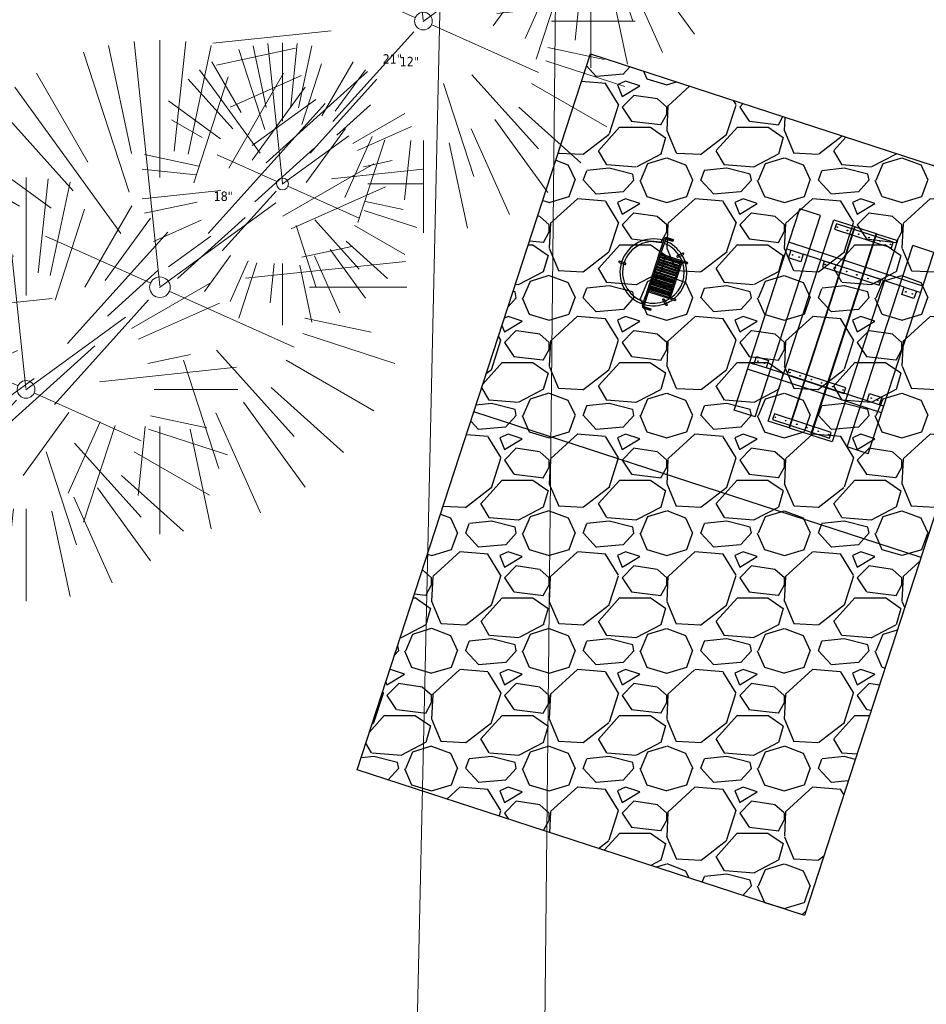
# Model space of a CAD drawing. Header units: feet. Extents: x 1133447 to 1140710, y 647622 to 649877.
# Tile 32 of 84: x 1134473 to 1134511, y 648955 to 648997. Entities that reach past the tile are written whole.
import ezdxf
from ezdxf.lldxf.tags import DXFTag

# ---------------------------------------------------------------- set-up
doc = ezdxf.new("R2010")
doc.units = ezdxf.units.FT
doc.header["$MEASUREMENT"] = 0
for name, color, linetype, lineweight in [('-ANGLE-IRON', 8, 'Continuous', 25), ('V-SITE-VEGE', 8, 'Continuous', 18), ('V-SITE-VEGE-TEXT', 8, 'Continuous', 18), ('V-UTIL-POWR-LINE-UNDR', 8, 'EXIST_PROP POWER UNDERGROUND LINE 1', 15)]:
    doc.layers.add(name, color=color, linetype=linetype, lineweight=lineweight)
for name, color, linetype in [('-BOLTS-LAGS-SCREWS', 7, 'Continuous'), ('-CONCRETE', 9, 'Continuous'), ('-HARDWARE', 7, 'Continuous'), ('-TIMBER', 5, 'Continuous'), ('C-CAMPSITE-PADS', 6, 'Continuous'), ('C-SWLK-GRVL-PATT', 8, 'Continuous'), ('G-XREF', 7, 'Continuous')]:
    doc.layers.add(name, color=color, linetype=linetype)
doc.styles.add('SEI-Dim & Leader', font='tahoma.ttf')
doc.styles.get("Standard").update_dxf_attribs({"font": 'arial.ttf'})
tags = doc.linetypes.add('EXIST_PROP POWER UNDERGROUND LINE 1', pattern='A,1.5,-0.2,["P-UG",Standard,S=0.08,R=0,X=-0.1,Y=-0.04],-0.3', length=2).pattern_tags.tags
tags[6] = DXFTag(74, 10)
pattern_1 = [(228.012787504, (3.6, 5), (-40.00000000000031, -45.00000000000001), [0.67268, -66.5954402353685]), (184.969740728, (3.15, 4.5), (59.99999999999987, 5.000000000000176), [1.15434, -114.27962380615]), (132.510447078, (2, 4.4), (50.00000000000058, -54.99999999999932), [0.8139400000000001, -80.5801629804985]), (267.273689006, (0.05, 3.15), (5.000000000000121, 100.0000000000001), [1.05119, -104.067790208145]), (292.833654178, (0, 2.1), (-24.99999999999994, 60.00000000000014), [1.030775, -102.0468656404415]), (357.273689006, (0.4, 1.15), (-100.0000000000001, 5.000000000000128), [1.05119, -104.067790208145]), (37.6942404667, (1.45, 1.1), (-64.99999999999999, -49.99999999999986), [1.390145, -137.62424274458]), (72.2553283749, (2.55, 1.95), (35.00000000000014, 110), [1.31244, -129.9316074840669]), (121.429565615, (2.95, 3.2), (-40.0000000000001, 64.99999999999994), [1.05475, -104.420365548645]), (175.236358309, (2.4, 4.1), (54.99999999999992, -5.00000000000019), [1.20416, -59.0038128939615]), (222.397437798, (1.2, 4.2), (-59.99999999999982, -54.99999999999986), [1.55724, -154.1668750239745]), (138.814074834, (5, 3.1), (-35.00000000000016, 30), [0.5315049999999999, -52.61922406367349]), (171.46923439, (4.600000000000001, 3.45), (64.99999999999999, -9.999999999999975), [1.011185, -100.107557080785]), (225, (3.6, 3.6), (-5.551115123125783e-16, -4.999999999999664), [0.707105, -6.3639628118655]), (203.198590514, (3.25, 4.2), (24.99999999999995, 9.999999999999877), [0.38079, -37.6980755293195]), (291.801409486, (2.9, 4.050000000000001), (-4.99999999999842, 15.00000000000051), [0.538515, -26.3873090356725]), (30.96375653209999, (3.1, 3.55), (15.00000000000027, 9.999999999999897), [0.874645, -28.2801144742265]), (161.565051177, (3.85, 4), (10.00000000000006, -4.999999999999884), [0.632455, -15.178933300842]), (16.389540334, (0, 4.050000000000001), (49.99999999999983, 15.00000000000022), [0.886, -87.714225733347]), (70.3461759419, (0.8500000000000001, 4.3), (-20.0000000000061, -55.00000000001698), [0.7433049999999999, -73.58703873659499]), (293.198590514, (3.85, 5), (-9.999999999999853, 24.99999999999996), [0.761575, -37.3172905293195]), (343.610459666, (4.149999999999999, 4.3), (-49.99999999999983, 15.00000000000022), [0.8859999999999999, -87.71422573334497]), (339.44395478, (0, 0.95), (-25.00000000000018, 10.00000000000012), [0.8543999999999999, -41.86561872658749]), (294.775140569, (0.8, 0.65), (-25.00000000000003, 55.00000000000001), [0.71589, -70.87321531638]), (66.8014094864, (3.9, 0), (9.999999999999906, 24.99999999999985), [0.761575, -37.3172905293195]), (17.3540246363, (4.2, 0.7000000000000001), (-64.99999999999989, -19.99999999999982), [0.838155, -82.97711807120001]), (69.44395478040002, (1.45, 0), (-10.00000000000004, -24.99999999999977), [0.4272, -42.29281872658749]), (101.309932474, (3.6, 0), (-4.999999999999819, 20.00000000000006), [0.25495, -25.240147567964]), (165.963756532, (3.55, 0.25), (14.99999999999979, -5.000000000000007), [1.030775, -19.5847531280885]), (186.009005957, (2.55, 0.5), (50.00000000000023, 4.999999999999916), [0.9552499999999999, -94.56961587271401]), (303.690067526, (3.1, 3.1), (-4.999999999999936, 9.999999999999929), [0.7211099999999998, -17.30664637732]), (353.157226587, (3.5, 2.5), (85.00000000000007, -10.00000000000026), [1.25897, -124.6378131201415]), (60.9453959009, (4.75, 2.35), (-19.99999999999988, -34.99999999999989), [0.51478, -50.963370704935]), (90, (5, 2.8), (-4.999999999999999, 5), [0.3, -4.699999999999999]), (120.256437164, (2.45, 0.65), (20.00000000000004, -35.00000000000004), [0.69462, -68.76759994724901]), (48.01278750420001, (2.1, 1.25), (40, 44.99999999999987), [1.34536, -65.92276023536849]), (0, (3, 2.25), (5, 5), [1.3, -3.7]), (325.3048464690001, (4.3, 2.25), (50.0000000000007, -34.99999999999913), [0.7905699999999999, -78.26637150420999]), (254.054604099, (4.95, 1.8), (-5.000000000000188, -20.00000000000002), [0.72801, -35.6725394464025]), (207.645975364, (4.75, 1.1), (-94.99999999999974, -50.00000000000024), [1.185325, -117.347370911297]), (175.42607874, (3.7, 0.55), (-64.99999999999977, 5.000000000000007), [1.253995, -124.1453670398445])]

# ---------------------------------------------------------------- blocks, each defined once
blk = doc.blocks.new('V-SITE-VEGE-Coniferious Tree 2')
at = {"color": 0, "linetype": 'ByBlock'}
for p, q in [((-3.601054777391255e-05, 0.2219193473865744), (-3.601054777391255e-05, 0.5000060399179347)), ((-0.0574950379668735, 0.2703678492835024), (-0.1039851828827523, 0.4890788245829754)), ((-0.0003172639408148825, 0.0025937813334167), (-0.05229705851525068, 0.4972664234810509)), ((0.02890183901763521, 0.2753366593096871), (0.05222503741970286, 0.4972664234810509)), ((0.0571938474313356, 0.2692740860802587), (0.1039131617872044, 0.4890788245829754)), ((-0.06264093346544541, 0.1926377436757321), (-0.1545378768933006, 0.4755369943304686)), ((-0.1460065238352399, 0.2528363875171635), (-0.2500390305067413, 0.4330260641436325)), ((0.06850648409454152, 0.2109817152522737), (0.1382469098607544, 0.425630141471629)), ((0.139142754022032, 0.2410654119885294), (0.2499670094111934, 0.4330260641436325)), ((-0.07913071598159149, 0.1088658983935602), (-0.2939353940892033, 0.4045257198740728)), ((0.1868724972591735, 0.2572635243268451), (0.2938633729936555, 0.4045257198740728)), ((-0.1756943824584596, 0.1950752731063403), (-0.3346129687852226, 0.3715878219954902)), ((0.09777767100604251, 0.108636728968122), (0.3345409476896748, 0.3715878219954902)), ((-0.2201011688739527, 0.1598873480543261), (-0.4045617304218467, 0.2938993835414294)), ((0.1919663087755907, 0.1728666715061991), (0.3115823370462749, 0.2805763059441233)), ((0.2487690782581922, 0.143647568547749), (0.4329900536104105, 0.2500030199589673)), ((-0.2844040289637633, 0.1641894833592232), (-0.393144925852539, 0.2269610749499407)), ((0.2658942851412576, 0.1183972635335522), (0.4567507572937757, 0.2033670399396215)), ((-0.0009318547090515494, -0.0006770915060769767), (0.2349564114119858, 0.1707208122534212)), ((-0.2961437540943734, 0.06292784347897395), (-0.4891148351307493, 0.1039491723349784)), ((-0.01992166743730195, 0.008854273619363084), (-0.2318825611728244, 0.1032199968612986)), ((0.2872695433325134, 0.06106323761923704), (0.3884790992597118, 0.08257391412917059)), ((-0.3060292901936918, 0.03215663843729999), (-0.4973024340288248, 0.05226104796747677)), ((0.173080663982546, 0.01818771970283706), (0.497230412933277, 0.05226104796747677)), ((0.3024988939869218, 0), (0.4999700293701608, 0)), ((0.01849546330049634, -0.008260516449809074), (0.2719985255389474, -0.1211160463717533)), ((-0.2182782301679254, -0.02292736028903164), (-0.4973024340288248, -0.05226104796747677)), ((-0.02300503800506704, -0.02554197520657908), (-0.2137781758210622, -0.2373882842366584)), ((-0.302185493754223, -0.0642195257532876), (-0.4891148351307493, -0.1039491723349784)), ((0.2936342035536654, -0.06241742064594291), (0.4274066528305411, -0.09084484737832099)), ((0.2891445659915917, -0.09395946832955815), (0.4755009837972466, -0.1545018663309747)), ((-0.1320480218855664, -0.1188660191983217), (-0.3716238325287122, -0.3345769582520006)), ((-0.2881436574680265, -0.1282723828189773), (-0.4568227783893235, -0.2033670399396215)), ((0.1143820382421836, -0.1271057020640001), (0.2718110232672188, -0.301920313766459)), ((0.04781873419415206, -0.1473038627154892), (0.1192466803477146, -0.3671294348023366)), ((0.2555295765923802, -0.1475434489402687), (0.4329900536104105, -0.2500030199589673)), ((-0.254528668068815, -0.1848980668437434), (-0.4045617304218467, -0.2938993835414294)), ((0.2253521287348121, -0.2029399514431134), (0.3715518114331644, -0.3345769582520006)), ((0.1688618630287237, -0.2324611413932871), (0.2938633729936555, -0.4045257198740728)), ((-0.1842986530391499, -0.2536176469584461), (-0.2766747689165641, -0.3807650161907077)), ((0.1131111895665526, -0.2541280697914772), (0.2033310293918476, -0.4567867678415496)), ((-0.1213812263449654, -0.2725449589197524), (-0.1855903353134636, -0.4167758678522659)), ((-0.09098502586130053, -0.2799408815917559), (-0.1545378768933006, -0.4755369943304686)), ((-0.02966136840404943, -0.2817638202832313), (-0.04434904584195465, -0.4216092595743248)), ((-3.601054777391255e-05, -0.2817638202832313), (-3.601054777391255e-05, -0.5000060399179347)), ((0.06104806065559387, -0.2873055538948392), (0.1039131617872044, -0.4890788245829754))]:
    blk.add_line(p, q, dxfattribs=at)
blk.add_circle((-3.601054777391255e-05, 0), 0.02083358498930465)
blk = doc.blocks.new('C_XBASE-PACTOLA_02403811')
at = {"layer": 'V-UTIL-POWR-LINE-UNDR', "flags": 128}
for points in [[(1134480.127728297, 648231.4910384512), (1134494.996471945, 648496.1691917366), (1134496.354631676, 648566.44434151), (1134464.634199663, 648641.5326281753), (1134459.677329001, 648691.5978201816), (1134473.792826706, 648747.2770438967), (1134487.668805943, 648772.8760612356), (1134492.621603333, 648802.5716343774), (1134496.091176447, 648841.0190152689), (1134500.796308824, 648860.3211453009), (1134494.587384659, 648928.3795930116), (1134495.610681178, 649027.1179445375), (1134495.955, 649106.737), (1134599.221251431, 649131.4978260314), (1134637.553107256, 649168.5421751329), (1134656.340245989, 649214.8847448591), (1134694.635392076, 649279.0850905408), (1134746.477990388, 649319.7325033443), (1134803.106029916, 649342.8457422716), (1134848.624546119, 649349.4784079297), (1134877.799434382, 649337.8966334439), (1134908.972639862, 649315.1325047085), (1134965.723883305, 649315.5318607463), (1135021.655, 649297.834), (1135074.570971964, 649267.2988659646), (1135109.814885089, 649210.9488559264), (1135119.855903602, 649164.3586520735), (1135144.601334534, 649102.1495441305)], [(1134473.064766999, 648231.4851816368), (1134478.456472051, 648413.8985310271), (1134486.335689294, 648507.9673143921), (1134488.00060163, 648563.7146524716), (1134458.971848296, 648637.4778226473), (1134452.334526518, 648694.363610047), (1134469.755962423, 648757.0102291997), (1134484.270288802, 648785.6038176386), (1134490.079328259, 648837.1034557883), (1134491.323436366, 648874.3994407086), (1134488.842662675, 648927.9953235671), (1134492.850503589, 649108.173474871)]]:
    blk.add_lwpolyline(points, dxfattribs=at)
at = {"layer": 'V-SITE-VEGE'}
for p, xscale, yscale, zscale in [((1134496.798, 649002.298), 14.99981880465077, 14.99981880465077, 14.99981880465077), ((1134489.684, 648996.787), 17.99978256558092, 17.99978256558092, 17.99978256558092), ((1134478.481, 648985.478), 20.99974632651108, 20.99974632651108, 20.99974632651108), ((1134472.788, 648981.136), 17.99978256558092, 17.99978256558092, 17.99978256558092)]:
    blk.add_blockref('V-SITE-VEGE-Coniferious Tree 2', p, dxfattribs=dict(at, xscale=xscale, yscale=yscale, zscale=zscale))
at = {"layer": 'V-SITE-VEGE', "xscale": 11.99985504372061, "yscale": 11.99985504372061, "zscale": 11.99985504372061, "rotation": 8.537736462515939e-07}
blk.add_blockref('V-SITE-VEGE-Coniferious Tree 2', (1134483.693, 648989.867), dxfattribs=at)
at = {"layer": 'V-SITE-VEGE-TEXT', "char_height": 0.4, "attachment_point": 7, "style": 'SEI-Dim & Leader'}
for s, insert in [('21"', (1134487.952234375, 648994.978)), ('12"', (1134488.6765625, 648994.867)), ('18"', (1134480.76334375, 648989.136))]:
    blk.add_mtext(s, dxfattribs=dict(at, insert=insert))
blk = doc.blocks.new('10FT_Precast Table')
at = {"layer": '-ANGLE-IRON'}
for p, q in [((-28.53399626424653, 27.12499979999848), (-28.53399626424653, 33.62500020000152)), ((-28.53399626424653, 33.62500020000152), (-24.53403626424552, 33.62500020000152)), ((-24.53403626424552, 33.62500020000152), (-24.53403626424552, 27.12499979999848)), ((28.46604333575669, 27.12499979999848), (28.46604333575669, 33.62500020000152)), ((28.46604333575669, 33.62500020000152), (32.4660033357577, 33.62500020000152)), ((32.4660033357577, 33.62500020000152), (32.4660033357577, 27.12499979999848)), ((-24.53403626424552, 27.12499979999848), (-28.53399626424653, 27.12499979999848)), ((32.4660033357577, 27.12499979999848), (28.46604333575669, 27.12499979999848)), ((-49.49999999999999, 15.84066587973), (-52.49999999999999, 15.84066587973)), ((-52.49999999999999, 15.84066587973), (-52.49999999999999, -14.65933416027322)), ((-49.49999999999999, -14.65933416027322), (-49.49999999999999, 15.84066587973)), ((-25.53399626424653, 15.8406658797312), (-28.53399626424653, 15.8406658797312)), ((-28.53399626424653, 15.8406658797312), (-28.53399626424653, -14.65933416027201)), ((-25.53399626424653, -14.65933416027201), (-25.53399626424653, 15.8406658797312)), ((32.4660033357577, 15.84066587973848), (29.4660033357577, 15.84066587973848)), ((29.4660033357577, 15.84066587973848), (29.4660033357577, -14.65933416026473)), ((32.4660033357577, -14.65933416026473), (32.4660033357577, 15.84066587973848)), ((52.50000000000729, 15.8406658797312), (49.50000000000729, 15.8406658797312)), ((49.50000000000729, 15.8406658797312), (49.50000000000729, -14.65933416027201)), ((52.50000000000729, -14.65933416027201), (52.50000000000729, 15.8406658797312)), ((-52.49999999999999, -14.65933416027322), (-49.49999999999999, -14.65933416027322)), ((-28.53399626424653, -14.65933416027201), (-25.53399626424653, -14.65933416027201)), ((29.4660033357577, -14.65933416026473), (32.4660033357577, -14.65933416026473)), ((49.50000000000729, -14.65933416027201), (52.50000000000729, -14.65933416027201)), ((-28.53399626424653, -33.62500019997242), (-28.53399626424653, -27.12499979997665)), ((-28.53399626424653, -27.12499979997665), (-24.53403626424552, -27.12499979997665)), ((-24.53403626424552, -27.12499979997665), (-24.53403626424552, -33.62500019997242)), ((28.46604333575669, -33.62500019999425), (28.46604333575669, -27.1249997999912)), ((28.46604333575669, -27.1249997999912), (32.4660033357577, -27.1249997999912)), ((32.4660033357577, -27.1249997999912), (32.4660033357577, -33.62500019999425)), ((-24.53403626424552, -33.62500019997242), (-28.53399626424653, -33.62500019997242)), ((32.4660033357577, -33.62500019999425), (28.46604333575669, -33.62500019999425))]:
    blk.add_line(p, q, dxfattribs=at)
at = {"layer": '-BOLTS-LAGS-SCREWS'}
for centre in [(-26.53401626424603, 32.12500020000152), (30.46602333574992, 32.12500020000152), (-26.53401626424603, 28.62499979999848), (30.46602333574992, 28.62499979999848), (-50.99999999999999, 14.84066987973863), (-27.03399626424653, 14.84066987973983), (30.9660033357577, 14.84066987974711), (51.00000000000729, 14.84066987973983), (-50.99999999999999, 9.340670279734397), (-27.03399626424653, 9.340670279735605), (30.9660033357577, 9.34067027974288), (51.00000000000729, 9.340670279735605), (-50.99999999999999, 3.340670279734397), (-27.03399626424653, 3.340670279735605), (30.9660033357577, 3.340670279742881), (51.00000000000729, 3.340670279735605), (-50.99999999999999, -2.159338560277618), (-27.03399626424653, -2.15933856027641), (30.9660033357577, -2.159338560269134), (51.00000000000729, -2.15933856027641), (-50.99999999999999, -8.159338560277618), (-27.03399626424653, -8.15933856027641), (30.9660033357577, -8.159338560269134), (51.00000000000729, -8.15933856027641), (-50.99999999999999, -13.65933816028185), (-27.03399626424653, -13.65933816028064), (30.9660033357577, -13.65933816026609), (51.00000000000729, -13.65933816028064), (-26.53401626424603, -28.62499979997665), (30.46602333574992, -28.6249997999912), (-26.53401626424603, -32.12500019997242), (30.46602333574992, -32.12500019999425)]:
    blk.add_circle(centre, 0.15625000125, dxfattribs=at)
at = {"layer": '-CONCRETE'}
for p, q in [((-32.03399630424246, -35.99999999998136), (-32.03399630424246, 35.99999999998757)), ((-28.53399626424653, 35.99999999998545), (-28.53399626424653, 33.62500020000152)), ((32.4660033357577, 36), (32.4660033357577, 33.62500020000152)), ((35.96600337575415, -35.99999999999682), (35.96600337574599, 35.99999999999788)), ((-28.53399626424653, -27.12499979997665), (-28.53399626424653, 27.12499979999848)), ((32.4660033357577, -27.1249997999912), (32.4660033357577, 27.12499979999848)), ((-28.53399626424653, -35.99999999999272), (-28.53399626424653, -33.62500019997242)), ((32.4660033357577, -33.62500019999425), (32.4660033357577, -36))]:
    blk.add_line(p, q, dxfattribs=at)
at = {"layer": '-TIMBER'}
for p, q in [((-53.99999999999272, 24.74999999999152), (-54, 35.99999999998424)), ((-54, 35.99999999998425), (54, 36.0000000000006)), ((54.00000000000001, 24.75000000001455), (54.00000000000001, 36)), ((-54, 24.74999999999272), (53.99999999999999, 24.74999999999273)), ((-53.99999999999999, 6.465667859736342), (-53.99999999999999, 17.71566785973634)), ((-53.99999999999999, 17.71566785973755), (54, 17.71566785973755)), ((54.00000000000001, 17.71566785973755), (54.00000000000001, 6.46566785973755)), ((-53.99999999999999, 6.46566785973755), (54, 6.46566785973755)), ((-53.99999999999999, -5.034336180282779), (-53.99999999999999, 6.215667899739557)), ((-53.99999999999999, 6.215667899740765), (54, 6.215667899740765)), ((54.00000000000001, 6.215667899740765), (54.00000000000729, -5.034336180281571)), ((54.00000000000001, -5.034336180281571), (-53.99999999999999, -5.034336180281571)), ((-53.99999999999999, -16.53433614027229), (-53.99999999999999, -5.28433614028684)), ((54.00000000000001, -5.284336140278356), (-53.99999999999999, -5.284336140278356)), ((54.00000000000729, -5.28433614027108), (54.00000000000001, -16.53433614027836)), ((54.00000000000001, -16.53433614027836), (-53.99999999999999, -16.53433614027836)), ((-54, -35.99999999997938), (-53.99999999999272, -24.74999999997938)), ((-54, -24.74999999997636), (53.99999999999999, -24.75000000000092)), ((54.00000000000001, -36), (54.00000000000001, -24.75)), ((-54, -35.99999999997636), (53.99999999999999, -36.00000000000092))]:
    blk.add_line(p, q, dxfattribs=at)
blk = doc.blocks.new('*X439')
at = {"color": 0}
for p, q in [((146.0622026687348, 353.5980429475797), (146.1426743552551, 353.6785146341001)), ((146.0622026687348, 352.8909361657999), (146.8122026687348, 353.6409361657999)), ((146.0622026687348, 352.5373827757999), (146.8122026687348, 353.2873827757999)), ((146.0622026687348, 351.8302759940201), (146.8122026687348, 352.5802759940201)), ((146.0622026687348, 351.4767226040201), (146.8122026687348, 352.2267226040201)), ((146.0622026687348, 350.7696158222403), (146.8122026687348, 351.5196158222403)), ((146.3246548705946, 350.6785146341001), (146.8122026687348, 351.1660624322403))]:
    blk.add_line(p, q, dxfattribs=at)
blk = doc.blocks.new('Pilot Rocks FS-30_18_PA')
at = {"layer": '-HARDWARE'}
for p, q in [((-8.817777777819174, 0.04421580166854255), (-17.86666666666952, 0.04421580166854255)), ((-17.86666666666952, 0.04421580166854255), (-12.77892653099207, 0.04421580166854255)), ((-10.20000000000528, 0.04421580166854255), (10.19999999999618, 0.04421580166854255)), ((8.817777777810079, 0.04421580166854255), (17.86666666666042, 0.04421580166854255)), ((12.77892653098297, 0.04421580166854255), (17.86666666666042, 0.04421580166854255)), ((-18.93333333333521, -4.555784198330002), (-18.93333333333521, -1.355784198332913)), ((-18.93333333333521, -1.355784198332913), (-18.86666666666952, -1.355784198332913)), ((-18.86666666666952, -1.355784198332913), (-18.86666666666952, -0.9557841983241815)), ((-18.86666666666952, -1.355784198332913), (-18.86666666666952, -0.9557841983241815)), ((-18.20000000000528, -1.355784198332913), (-18.20000000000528, -0.9557841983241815)), ((-18.20000000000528, -0.9557841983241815), (-18.20000000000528, -1.355784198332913)), ((-18.20000000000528, -1.355784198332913), (-18.13333333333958, -1.355784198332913)), ((-18.13333333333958, -1.355784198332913), (-18.13333333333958, -4.555784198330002)), ((-8.817777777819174, -0.6224508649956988), (-17.86666666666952, -0.6224508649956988)), ((-13.33940419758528, -0.6224508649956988), (-17.86666666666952, -0.6224508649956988)), ((-10.20000000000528, -0.6224508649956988), (10.19999999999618, -0.6224508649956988)), ((-10.20000000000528, -0.6224508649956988), (-10.20000000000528, -11.31238912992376)), ((-9.533333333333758, -0.6224508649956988), (-9.533333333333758, -11.31238912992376)), ((-8.817777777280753, -0.6224508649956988), (-8.817777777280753, -11.64572246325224)), ((-8.284444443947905, -0.6224508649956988), (-8.284444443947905, -11.64572246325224)), ((-7.502222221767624, -0.6224508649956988), (-7.502222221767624, -11.64572246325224)), ((-6.9688888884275, -0.6224508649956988), (-6.9688888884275, -11.64572246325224)), ((-6.18666666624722, -0.6224508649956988), (-6.18666666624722, -11.64572246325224)), ((-5.653333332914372, -0.6224508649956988), (-5.653333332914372, -11.64572246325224)), ((-4.871111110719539, -0.6224508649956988), (-4.871111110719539, -11.64572246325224)), ((-4.337777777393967, -0.6224508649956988), (-4.337777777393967, -11.64572246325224)), ((-3.555555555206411, -0.6224508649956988), (-3.555555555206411, -11.64572246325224)), ((-3.022222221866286, -0.6224508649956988), (-3.022222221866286, -11.64572246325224)), ((-2.23999999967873, -0.6224508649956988), (-2.23999999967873, -11.64572246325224)), ((-1.706666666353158, -0.6224508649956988), (-1.706666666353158, -11.64572246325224)), ((-0.9244444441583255, -0.6224508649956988), (-0.9244444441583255, -11.64572246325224)), ((-0.3911111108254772, -0.6224508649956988), (-0.3911111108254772, -11.64572246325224)), ((0.3911111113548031, -0.6224508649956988), (0.3911111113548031, -11.64572246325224)), ((0.9244444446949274, -0.6224508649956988), (0.9244444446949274, -11.64572246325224)), ((1.706666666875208, -0.6224508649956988), (1.706666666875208, -11.64572246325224)), ((2.240000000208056, -0.6224508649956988), (2.240000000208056, -11.64572246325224)), ((3.022222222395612, -0.6224508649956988), (3.022222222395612, -11.64572246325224)), ((3.555555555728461, -0.6224508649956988), (3.555555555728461, -11.64572246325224)), ((4.337777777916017, -0.6224508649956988), (4.337777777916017, -11.64572246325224)), ((4.871111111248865, -0.6224508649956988), (4.871111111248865, -11.64572246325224)), ((5.653333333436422, -0.6224508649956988), (5.653333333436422, -11.64572246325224)), ((6.18666666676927, -0.6224508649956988), (6.18666666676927, -11.64572246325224)), ((6.968888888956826, -0.6224508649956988), (6.968888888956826, -11.64572246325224)), ((7.502222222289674, -0.6224508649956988), (7.502222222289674, -11.64572246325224)), ((8.28444444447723, -0.6224508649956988), (8.28444444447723, -11.64572246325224)), ((8.817777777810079, -0.6224508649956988), (8.817777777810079, -11.64572246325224)), ((17.86666666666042, -0.6224508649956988), (8.817777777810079, -0.6224508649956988)), ((9.533333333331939, -0.6224508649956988), (9.533333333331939, -11.31238912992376)), ((10.19999999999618, -0.6224508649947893), (10.19999999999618, -11.31238912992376)), ((18.13333333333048, -4.555784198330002), (18.13333333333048, -1.355784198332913)), ((18.13333333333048, -1.355784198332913), (18.19999999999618, -1.355784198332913)), ((18.93333333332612, -4.555784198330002), (18.13333333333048, -4.555784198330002)), ((18.19999999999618, -1.355784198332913), (18.19999999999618, -0.9557841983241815)), ((18.19999999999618, -1.355784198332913), (18.19999999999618, -0.9557841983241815)), ((18.86666666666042, -1.355784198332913), (18.86666666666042, -0.9557841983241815)), ((18.86666666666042, -0.9557841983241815), (18.86666666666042, -1.355784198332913)), ((18.86666666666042, -1.355784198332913), (18.93333333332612, -1.355784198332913)), ((18.93333333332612, -1.355784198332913), (18.93333333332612, -4.555784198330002)), ((-10.20000000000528, -11.31238912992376), (-10.20000000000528, -14.84572246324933)), ((-10.20000000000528, -13.68324198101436), (-10.20000000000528, -14.84572246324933)), ((-9.533333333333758, -11.31238912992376), (-9.533333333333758, -14.84572246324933)), ((-9.533333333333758, -11.64572246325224), (9.533333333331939, -11.64572246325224)), ((-9.533333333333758, -12.31238912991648), (9.533333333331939, -12.31238912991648)), ((-9.533333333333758, -14.84572246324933), (-9.533333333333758, -14.47618734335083)), ((9.533333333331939, -11.31238912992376), (9.533333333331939, -14.84572246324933)), ((9.533333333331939, -14.47618734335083), (9.533333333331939, -14.84572246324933)), ((10.19999999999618, -11.31238912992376), (10.19999999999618, -14.84572246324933)), ((10.19999999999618, -14.84572246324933), (10.19999999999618, -13.68324198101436))]:
    blk.add_line(p, q, dxfattribs=at)
at = {"layer": '-HARDWARE', "flags": 128}
for points in [[(0.04426932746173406, 18.18944163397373, 1), (-0.6223972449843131, 18.18908719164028), (-0.6206959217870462, 14.98908764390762, 1), (0.04597065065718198, 14.98944208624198), (0.04426932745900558, 18.18944163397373)], [(-11.77825193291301, -8.933957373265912, -1), (-11.29140720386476, -9.3893985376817), (-13.47752479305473, -11.72625323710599, -1), (-13.96436952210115, -11.27081207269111), (-11.77825193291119, -8.93395737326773)], [(11.77825193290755, -8.933957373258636, 1), (11.29140720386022, -9.389398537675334), (13.47752479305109, -11.72625323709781, 1), (13.96436952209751, -11.27081207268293), (11.77825193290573, -8.933957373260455)]]:
    blk.add_lwpolyline(points, format="xyb", dxfattribs=at)
at = {"layer": '-HARDWARE'}
for points in [[(-18.93333333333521, -4.555784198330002), (-18.93333333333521, -1.355784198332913), (-18.13333333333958, -1.355784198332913), (-18.13333333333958, -4.555784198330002)], [(-7.502222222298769, -11.64572246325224), (-8.28444444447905, -11.64572246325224), (-8.28444444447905, -0.6224508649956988), (-7.502222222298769, -0.6224508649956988)], [(-6.186666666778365, -11.64572246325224), (-6.968888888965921, -11.64572246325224), (-6.968888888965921, -0.6224508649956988), (-6.186666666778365, -0.6224508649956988)], [(-4.87111111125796, -11.64572246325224), (-5.653333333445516, -11.64572246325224), (-5.653333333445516, -0.6224508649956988), (-4.87111111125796, -0.6224508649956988)], [(-3.555555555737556, -11.64572246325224), (-4.337777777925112, -11.64572246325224), (-4.337777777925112, -0.6224508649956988), (-3.555555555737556, -0.6224508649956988)], [(-2.240000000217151, -11.64572246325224), (-3.022222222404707, -11.64572246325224), (-3.022222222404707, -0.6224508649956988), (-2.240000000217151, -0.6224508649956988)], [(-0.9244444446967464, -11.64572246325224), (-1.706666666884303, -11.64572246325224), (-1.706666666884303, -0.6224508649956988), (-0.9244444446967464, -0.6224508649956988)], [(-0.3911111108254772, -11.64572246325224), (0.3911111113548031, -11.64572246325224), (0.3911111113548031, -0.6224508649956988), (-0.3911111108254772, -0.6224508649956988)], [(0.9244444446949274, -11.64572246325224), (1.706666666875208, -11.64572246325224), (1.706666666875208, -0.6224508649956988), (0.9244444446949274, -0.6224508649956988)], [(2.240000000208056, -11.64572246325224), (3.022222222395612, -11.64572246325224), (3.022222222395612, -0.6224508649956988), (2.240000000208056, -0.6224508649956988)], [(3.555555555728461, -11.64572246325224), (4.337777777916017, -11.64572246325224), (4.337777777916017, -0.6224508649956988), (3.555555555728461, -0.6224508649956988)], [(4.871111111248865, -11.64572246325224), (5.653333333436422, -11.64572246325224), (5.653333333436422, -0.6224508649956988), (4.871111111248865, -0.6224508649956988)], [(6.18666666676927, -11.64572246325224), (6.968888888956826, -11.64572246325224), (6.968888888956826, -0.6224508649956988), (6.18666666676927, -0.6224508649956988)], [(7.502222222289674, -11.64572246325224), (8.28444444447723, -11.64572246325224), (8.28444444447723, -0.6224508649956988), (7.502222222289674, -0.6224508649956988)], [(18.93333333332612, -4.555784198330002), (18.93333333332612, -1.355784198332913), (18.13333333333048, -1.355784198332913), (18.13333333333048, -4.555784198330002)]]:
    blk.add_lwpolyline(points, close=True, dxfattribs=at)
for centre, radius, start, end in [((0, 9.094947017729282e-13), 17.06666666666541, 0.1484403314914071, 179.8515596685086), ((0, 0), 15.73333333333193, 0.1610200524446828, 179.8389799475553), ((-17.86666666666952, -0.9557841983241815), 1, 90, 180), ((-17.86666666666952, -0.9557841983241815), 1, 90, 180), ((17.86666666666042, -0.9557841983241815), 1, 0, 90), ((17.86666666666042, -0.9557841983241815), 1, 0, 90), ((-17.86666666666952, -0.9557841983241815), 0.3333333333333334, 90, 180), ((-17.86666666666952, -0.9557841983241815), 0.3333333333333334, 90, 180), ((0, 9.094947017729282e-13), 17.06666666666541, 182.0901397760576, 220.7490543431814), ((0, 0), 15.73333333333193, 182.2673591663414, 220.2247561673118), ((0, 0), 15.73333333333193, 319.7752438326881, 357.7326408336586), ((0, 9.094947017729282e-13), 17.06666666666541, 319.2509456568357, 357.9098602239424), ((17.86666666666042, -0.9557841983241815), 0.3333333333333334, 0, 90), ((17.86666666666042, -0.9557841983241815), 0.3333333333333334, 0, 90), ((-9.094947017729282e-13, 1.818989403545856e-12), 17.06666666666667, 220.7490543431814, 233.2977773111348), ((-9.094947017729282e-13, 1.818989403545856e-12), 15.73333333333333, 220.2247561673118, 229.5860659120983), ((-9.866666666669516, -11.64572246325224), 0.3333333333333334, 0, 180), ((-9.866666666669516, -14.84572246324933), 0.3333333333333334, 180, 0), ((-9.866666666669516, -14.84572246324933), 0.3333333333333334, 180, 0), ((-9.094947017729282e-13, 1.818989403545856e-12), 15.73333333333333, 232.7040475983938, 307.2959524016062), ((-9.094947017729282e-13, 1.818989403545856e-12), 17.06666666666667, 236.0413981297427, 303.9586018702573), ((9.866666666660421, -11.64572246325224), 0.3333333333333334, 0, 180), ((9.866666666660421, -14.84572246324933), 0.3333333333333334, 180, 0), ((9.866666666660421, -14.84572246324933), 0.3333333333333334, 180, 0), ((-9.094947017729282e-13, 1.818989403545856e-12), 15.73333333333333, 310.4139340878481, 319.7752438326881), ((-6.821210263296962e-11, 6.548361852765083e-11), 17.06666666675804, 306.7022226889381, 319.2509456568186)]:
    blk.add_arc(centre, radius, start, end, dxfattribs=at)
at = {"layer": '-HARDWARE', "rotation": 180}
for p, xscale, yscale, zscale in [((137.6663495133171, 372.583162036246), 1.066666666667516, 1.066666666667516, 1.066666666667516), ((-137.6663495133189, 372.583162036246), -1.066666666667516, 1.066666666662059, 1.066666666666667)]:
    blk.add_blockref('*X439', p, dxfattribs=dict(at, xscale=xscale, yscale=yscale, zscale=zscale))
blk = doc.blocks.new('C_PBASE-PACTOLA_02403811')
at = {"layer": 'C-CAMPSITE-PADS'}
blk.add_lwpolyline([(1134505.888853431, 648958.7746298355), (1134486.87270943, 648964.9702950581), (1134496.785773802, 648995.3961254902), (1134515.801917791, 648989.2004602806)], close=True, dxfattribs=at)
at = {"layer": 'Defpoints'}
blk.add_lwpolyline([(1134510.845385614, 648973.9875450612), (1134491.829241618, 648980.183210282)], dxfattribs=at)
at = {"layer": '-HARDWARE', "xscale": 0.08333333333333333, "yscale": 0.08333333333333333, "zscale": 0.08333333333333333, "rotation": 71.95383072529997}
blk.add_blockref('Pilot Rocks FS-30_18_PA', (1134499.462995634, 648986.1099542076), dxfattribs=at)
at = {"xscale": 0.08333333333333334, "yscale": 0.08333333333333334, "zscale": 0.08333333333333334, "rotation": 71.95383071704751}
blk.add_blockref('10FT_Precast Table', (1134507.1434049, 648983.6075938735), dxfattribs=at)
blk = doc.blocks.new('C_PHTCH-PACTOLA_02403811')
at = {"layer": 'C-SWLK-GRVL-PATT'}
h = blk.add_hatch(dxfattribs=at)
h.set_pattern_fill('GRAVEL', color=256, scale=5)
h.set_pattern_definition(pattern_1)
edge = h.paths.add_edge_path(flags=16)
edge.add_arc((1134548.490387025, 649097.0318955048), 40.99999999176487, 248.796184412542, 254.9838623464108)
edge.add_line((1134537.86765222, 649057.4319270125), (1134546.132100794, 649055.2149796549))
edge.add_arc((1134546.909374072, 649058.112538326), 3.000000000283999, 254.9838623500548, 343.3819296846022)
edge.add_line((1134549.784071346, 649057.2545665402), (1134550.337651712, 649058.3434381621))
edge.add_arc((1134536.966462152, 649065.141326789), 15.00000000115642, 333.0512984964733, 411.0980064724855)
edge.add_arc((1134609.185327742, 649154.6367762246), 100.0000000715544, 220.8114317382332, 231.0980064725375, ccw=False)
edge.add_line((1134533.498860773, 649089.2796134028), (1134521.882953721, 649102.7313442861))
edge.add_arc((1134499.177013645, 649083.1241954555), 30.00000000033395, 40.81143173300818, 146.0651440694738)
edge.add_line((1134474.286828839, 649099.8716937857), (1134453.759212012, 649069.3634849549))
edge.add_arc((1134536.7264947, 649013.5384905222), 100.0000000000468, 146.065144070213, 183.5699678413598)
edge.add_line((1134436.920544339, 649007.3117520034), (1134439.167762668, 648971.2919705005))
edge.add_arc((1134459.128952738, 648972.5373182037), 19.99999999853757, 183.5699678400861, 214.657273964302)
edge.add_arc((1134426.226219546, 648949.7906668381), 19.99999999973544, -21.49407086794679, 34.65727396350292, ccw=False)
edge.add_line((1134444.835329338, 648942.4625679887), (1134443.399896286, 648938.8174027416))
edge.add_arc((1134452.704451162, 648935.1533533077), 9.999999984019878, 158.5059290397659, 247.8634065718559)
edge.add_line((1134448.93629179, 648925.8904717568), (1134482.502472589, 648912.2356799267))
edge.add_arc((1134486.270631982, 648921.4985614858), 9.999999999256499, 247.8634064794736, 321.8644980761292)
edge.add_line((1134494.136157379, 648915.3233278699), (1134501.197764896, 648924.3178464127))
edge.add_arc((1134540.525391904, 648893.4416783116), 50.00000002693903, 132.7699397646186, 141.8644980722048, ccw=False)
edge.add_line((1134506.572578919, 648930.1459899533), (1134521.070339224, 648943.5569414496))
edge.add_arc((1134504.093932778, 648961.9090972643), 24.99999997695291, 312.7699396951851, 341.1234729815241)
edge.add_arc((1135093.567282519, 648760.3570264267), 597.978384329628, 157.575895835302, 161.1234729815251, ccw=False)
edge.add_arc((1134536.182724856, 648990.3687366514), 4.99999999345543, 337.5758958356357, 399.4769718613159)
edge.add_line((1134540.042125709, 648993.5475768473), (1134535.556339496, 648998.9937289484))
edge.add_arc((1134531.696938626, 648995.8148887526), 5.000000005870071, 39.47697174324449, 129.4769716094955)
edge.add_line((1134528.51809844, 648999.6742896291), (1134515.801917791, 648989.2004602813))
edge.add_line((1134515.801917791, 648989.2004602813), (1134511.293630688, 648990.6693089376))
edge.add_line((1134511.293630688, 648990.6693089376), (1134527.518786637, 649004.0333463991))
edge.add_arc((1134525.611482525, 649006.3489869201), 3.000000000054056, 309.4769716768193, 399.4769716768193)
edge.add_line((1134527.927123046, 649008.2562910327), (1134522.621097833, 649014.6982878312))
edge.add_arc((1134511.042895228, 649005.1617672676), 15.00000000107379, 39.47697167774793, 71.57860019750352)
edge.add_line((1134515.782946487, 649019.393138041), (1134513.264941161, 649020.2318115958))
edge.add_line((1134513.264941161, 649020.2318115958), (1134514.528954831, 649024.0268438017))
edge.add_line((1134514.528954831, 649024.0268438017), (1134517.046960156, 649023.188170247))
edge.add_arc((1134511.042895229, 649005.1617672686), 18.99999999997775, 39.47697167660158, 71.57860019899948, ccw=False)
edge.add_line((1134525.708618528, 649017.2413599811), (1134538.525775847, 649001.6801662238))
edge.add_arc((1134542.385176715, 649004.8590064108), 4.999999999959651, 219.4769716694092, 336.078134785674)
edge.add_arc((1135093.567291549, 648760.3570231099), 597.9783939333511, 152.1483058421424, 156.0781347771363, ccw=False)
edge.add_arc((1134560.438019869, 649042.0592120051), 4.999999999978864, 332.1483058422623, 434.9838623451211)
edge.add_line((1134561.733475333, 649046.8884764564), (1134536.831287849, 649053.5685154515))
edge.add_arc((1134548.490387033, 649097.0318955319), 45.00000002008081, 248.7961844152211, 254.9838623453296, ccw=False)
edge.add_line((1134532.214487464, 649055.0784082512), (1134533.661234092, 649058.8076071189))
edge = h.paths.add_edge_path()
edge.add_line((1134601.857481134, 649091.7855040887), (1134597.711378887, 649094.5801124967))
edge.add_arc((1135093.567290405, 648760.3570236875), 597.9783926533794, 146.0187423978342, 150.7800618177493)
edge.add_arc((1134567.17752859, 649055.0383738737), 5.286670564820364, 257.3645220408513, 328.39940210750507, ccw=False)
edge.add_line((1134566.021082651, 649049.8797385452), (1134558.179472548, 649051.9832590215))
edge.add_arc((1134559.47492801, 649056.8125234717), 4.999999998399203, 159.6940240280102, 254.9838623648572, ccw=False)
edge.add_arc((1134536.966462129, 649065.1413267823), 19.00000002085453, 339.6940240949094, 411.0980064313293)
edge.add_arc((1134609.185327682, 649154.6367761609), 95.99999998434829, 220.8114317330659, 231.0980064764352, ccw=False)
edge.add_line((1134536.52631945, 649091.8938999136), (1134524.910412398, 649105.3456307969))
edge.add_arc((1134499.177013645, 649083.1241954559), 33.99999999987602, 40.811431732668, 112.67770225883)
edge.add_arc((1134484.911775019, 649117.2636589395), 3.000000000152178, 228.8203477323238, 292.67770225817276, ccw=False)
edge.add_line((1134482.93650839, 649115.0057125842), (1134470.117493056, 649126.2198732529))
edge.add_line((1134470.117493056, 649126.2198732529), (1134467.483804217, 649123.2092781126))
edge.add_line((1134467.483804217, 649123.2092781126), (1134477.860940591, 649114.1312895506))
edge.add_arc((1134475.88567396, 649111.8733431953), 3.000000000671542, -50.98707642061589, 48.82034771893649, ccw=False)
edge.add_arc((1134499.177013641, 649083.1241954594), 33.99999999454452, 129.0129235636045, 146.0651440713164)
edge.add_line((1134470.968137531, 649102.104693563), (1134450.907684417, 649072.2907849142))
edge.add_arc((1134448.418665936, 649073.9655347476), 3.000000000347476, 250.8568652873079, 326.06514406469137, ccw=False)
edge.add_line((1134447.434878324, 649071.1314278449), (1134442.571547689, 649072.8196084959))
edge.add_arc((1134449.130131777, 649091.713654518), 20.00000000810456, 234.0626253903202, 250.8568652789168, ccw=False)
edge.add_line((1134437.392119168, 649075.5204750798), (1134428.464585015, 649081.9918112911))
edge.add_line((1134428.464585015, 649081.9918112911), (1134426.116982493, 649078.7531754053))
edge.add_line((1134426.116982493, 649078.7531754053), (1134435.044516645, 649072.2818391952))
edge.add_arc((1134449.130131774, 649091.713654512), 24.00000000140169, 234.0626253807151, 250.8568652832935)
edge.add_line((1134441.259830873, 649069.0407992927), (1134444.032547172, 649068.0783218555))
edge.add_arc((1134443.048759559, 649065.2442149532), 3.000000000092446, -28.89664176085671, 70.85686528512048, ccw=False)
edge.add_arc((1134536.726494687, 649013.5384905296), 103.9999999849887, 151.1033582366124, 161.2127055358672)
edge.add_arc((1134435.427379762, 649047.9984573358), 3.000000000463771, 257.0526530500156, 341.21270553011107, ccw=False)
edge.add_line((1134434.755213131, 649045.0747282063), (1134412.262785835, 649050.2457472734))
edge.add_arc((1134414.055230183, 649058.0423582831), 7.999999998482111, 236.9020541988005, 257.0526530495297, ccw=False)
edge.add_line((1134409.686654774, 649051.3404519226), (1134407.502367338, 649047.9894985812))
edge.add_arc((1134414.055230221, 649058.0423582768), 12.00000000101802, 236.9020555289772, 257.0526530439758)
edge.add_line((1134411.366563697, 649046.3474417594), (1134433.321365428, 649041.3000230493))
edge.add_arc((1134432.649198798, 649038.3762939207), 2.999999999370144, -13.422447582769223, 77.05265305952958, ccw=False)
edge.add_arc((1134536.726494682, 649013.5384905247), 103.9999999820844, 166.5775524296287, 179.7756991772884)
edge.add_arc((1134429.727314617, 649013.9573717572), 3.000000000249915, 271.95738677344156, 359.7756991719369, ccw=False)
edge.add_line((1134429.829783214, 649010.9591222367), (1134395.691993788, 649010.0690074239))
edge.add_line((1134395.691993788, 649010.0690074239), (1134406.987773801, 649006.1761351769))
edge.add_line((1134406.987773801, 649006.1761351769), (1134430.013276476, 649006.9630579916))
edge.add_arc((1134430.115745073, 649003.964808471), 3.000000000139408, 3.5699678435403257, 91.95738676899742, ccw=False)
edge.add_line((1134433.109923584, 649004.1516106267), (1134435.175524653, 648971.0429009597))
edge.add_arc((1134459.128952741, 648972.5373182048), 24.00000000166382, 183.5699678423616, 214.6572739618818)
edge.add_arc((1134426.226219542, 648949.7906668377), 16.00000000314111, -21.49407086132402, 34.65727395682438, ccw=False)
edge.add_line((1134441.11350738, 648943.9281877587), (1134439.678074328, 648940.2830225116))
edge.add_arc((1134452.704451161, 648935.1533533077), 13.9999999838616, 158.5059290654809, 247.8634065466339)
edge.add_line((1134447.429028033, 648922.1853191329), (1134456.136823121, 648918.642970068))
edge.add_arc((1134455.006375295, 648915.8641055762), 3.000000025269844, -18.388473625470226, 67.86340650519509, ccw=False)
edge.add_arc((1134475.883044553, 648908.9240263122), 19.00000041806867, 161.6115263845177, 190.4898903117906)
edge.add_line((1134457.200590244, 648905.4648476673), (1134457.839190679, 648902.0158719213))
edge.add_line((1134457.839190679, 648902.0158719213), (1134461.772338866, 648902.7441200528))
edge.add_line((1134461.772338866, 648902.7441200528), (1134461.133738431, 648906.1930957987))
edge.add_arc((1134475.883044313, 648908.9240263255), 15.00000018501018, 164.7466039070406, 190.4898904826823, ccw=False)
edge.add_arc((1134464.305783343, 648912.081087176), 2.999999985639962, 67.8634065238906, 164.7466039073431, ccw=False)
edge.add_line((1134465.436231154, 648914.8599516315), (1134480.995208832, 648908.5305273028))
edge.add_arc((1134486.270631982, 648921.498561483), 13.9999999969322, 247.8634064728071, 321.8644980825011)
edge.add_line((1134497.282367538, 648912.8532344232), (1134504.343975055, 648921.8477529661))
edge.add_arc((1134540.525391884, 648893.4416783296), 45.99999999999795, 132.7699397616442, 141.8644980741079, ccw=False)
edge.add_line((1134509.288803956, 648927.2096450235), (1134525.152399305, 648941.8840432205))
edge.add_arc((1134504.780711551, 648963.9066302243), 30.00000000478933, 312.7699396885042, 322.9315985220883)
edge.add_arc((1134531.909871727, 648943.412517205), 4.000000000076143, 42.76993976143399, 142.9315985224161, ccw=False)
edge.add_line((1134534.846216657, 648946.1287422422), (1134542.540399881, 648937.811030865))
edge.add_arc((1134539.604054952, 648935.0948058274), 3.999999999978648, -47.2300602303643, 42.7699397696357, ccw=False)
edge.add_line((1134542.320279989, 648932.1584608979), (1134526.38641549, 648916.9091733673))
edge.add_line((1134526.38641549, 648916.9091733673), (1134521.286832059, 648900.3121323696))
edge.add_line((1134521.286832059, 648900.3121323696), (1134542.10752488, 648887.8942024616))
edge.add_line((1134542.10752488, 648887.8942024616), (1134549.894702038, 648886.1185365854))
edge.add_line((1134549.894702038, 648886.1185365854), (1134551.221944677, 648891.6030739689))
edge.add_arc((1134959.072848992, 648795.1471716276), 419.1015404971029, 164.2193477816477, 166.6941415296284, ccw=False)
edge.add_arc((1134590.557581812, 649043.6190399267), 138.9217900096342, 253.02220341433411, 255.4969971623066, ccw=False)
edge.add_arc((1134576.143964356, 648903.9869904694), 27.0124622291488, 163.0222034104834, 165.4969971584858, ccw=False)
edge.add_arc((1134569.636619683, 648986.5937934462), 77.17846351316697, 253.02220341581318, 255.49699716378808, ccw=False)
edge.add_arc((1134629.291471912, 648891.5182768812), 84.89630986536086, 163.0222034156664, 165.4969971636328, ccw=False)
edge.add_arc((1134528.955099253, 648842.3151432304), 76.4283760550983, 73.0222034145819, 75.49699716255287, ccw=False)
edge.add_arc((1134577.236120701, 648907.9216800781), 27.02287450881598, 161.4316114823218, 163.9064052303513, ccw=False)
edge.add_arc((1134516.829655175, 648782.0317656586), 138.9217900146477, 73.02220341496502, 75.49699716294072, ccw=False)
edge.add_arc((1134538.177323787, 648920.4382053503), 20.00000000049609, 343.9213237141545, 402.7699397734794)
edge.add_line((1134552.859048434, 648934.0193305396), (1134533.44635728, 648955.0052048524))
edge.add_arc((1135093.567288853, 648760.3570244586), 592.9783909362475, 146.0187423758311, 160.8370987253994, ccw=False)
h.paths.add_polyline_path([(1134532.503592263, 648914.2486780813), (1134529.531, 648901.903), (1134537.526000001, 648900.0259999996), (1134540.366, 648911.821), (1134540.991, 648911.66), (1134541.145, 648912.168)], flags=16)
h = blk.add_hatch(dxfattribs=at)
h.set_pattern_fill('GRAVEL', color=256, scale=5)
h.set_pattern_definition(pattern_1)
h.paths.add_polyline_path([(1134496.785773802, 648995.3961254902), (1134515.801917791, 648989.2004602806), (1134505.888853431, 648958.7746298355), (1134486.87270943, 648964.9702950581)])

msp = doc.modelspace()

# ---------------------------------------------------------------- block references
at = {"layer": 'G-XREF'}
msp.add_blockref('C_XBASE-PACTOLA_02403811', (0, 0), dxfattribs=at)

# ---------------------------------------------------------------- next in the draw order: block references
for name in ['C_PBASE-PACTOLA_02403811', 'C_PHTCH-PACTOLA_02403811']:
    msp.add_blockref(name, (0, 0), dxfattribs=at)

doc.saveas('drawing.dxf')
